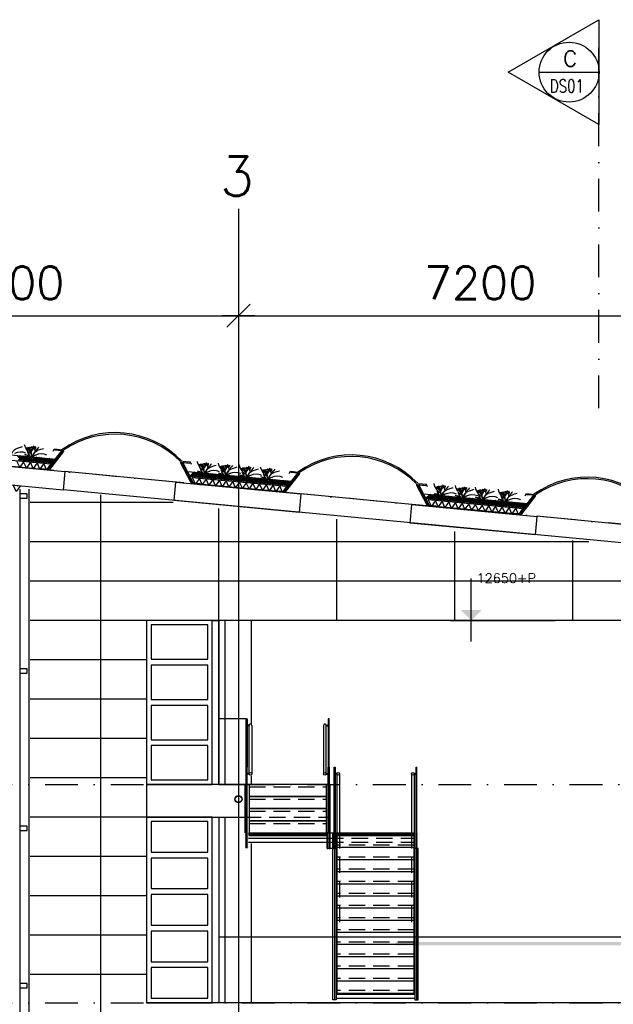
# Model space of a CAD drawing. Extents: x -19795 to 103381, y 127200 to 154480.
# Tile 11 of 76: x -4665 to 4391, y 139461 to 154480. Entities that reach past the tile are written whole.
import ezdxf
from ezdxf.enums import TextEntityAlignment as Align

# ---------------------------------------------------------------- set-up
doc = ezdxf.new("R2010")
doc.units = 0
doc.header["$LTSCALE"] = 1000
doc.header["$MEASUREMENT"] = 0
doc.linetypes.add('DASHDOT', pattern=[1, 0.5, -0.25, 0, -0.25])
doc.linetypes.add('HIDDEN', pattern=[0.375, 0.25, -0.125])
for name, color, linetype in [('B02', 7, 'CONTINUOUS'), ('B03', 7, 'CONTINUOUS'), ('B06', 7, 'CONTINUOUS'), ('B16', 7, 'CONTINUOUS'), ('B20', 7, 'CONTINUOUS')]:
    doc.layers.add(name, color=color, linetype=linetype)
doc.styles.add('TXT', font='txt.shx')

# ---------------------------------------------------------------- blocks, each defined once
blk = doc.blocks.new('B__DIM')
at = {"layer": 'B20', "color": 1, "linetype": 'Continuous'}
for p, q in [((-353.56, -353.56), (353.56, 353.56)), ((0, -500), (0, 500)), ((-500, 0), (500, 0))]:
    blk.add_line(p, q, dxfattribs=at)

msp = doc.modelspace()

# ---------------------------------------------------------------- linework, layer by layer
at = {"layer": 'B02', "color": 5, "linetype": 'Continuous'}
msp.add_line((-1328, 151595), (-1328, 127200), dxfattribs=at)
at = {"layer": 'B02', "color": 5, "linetype": 'DASHDOT'}
for p, q in [((103381, 137447), (-17123, 148828)), ((-16278, 142816), (87058, 142816)), ((-16278, 139486), (6995, 139486))]:
    msp.add_line(p, q, dxfattribs=at)
at = {"layer": 'B03', "color": 7, "linetype": 'Continuous'}
for p, q in [((-5698, 147926), (-4129, 147779)), ((-2098, 147586), (-529, 147439)), ((1501, 147246), (3071, 147099)), ((-2728, 145316), (-2728, 139486)), ((4572, 145316), (-2728, 145316)), ((-1166, 142076), (14, 142076)), ((-1166, 142036), (-1166, 142076)), ((-1166, 142036), (14, 142036)), ((14, 142036), (14, 142076)), ((174, 142076), (1354, 142076)), ((174, 142036), (174, 142076)), ((174, 142036), (1354, 142036)), ((1354, 142036), (1354, 142076)), ((5571, 139486), (-2728, 139486))]:
    msp.add_line(p, q, dxfattribs=at)
at = {"layer": 'B03', "color": 1, "linetype": 'Continuous'}
for p, q in [((-4195, 147700), (-5631, 147834)), ((-4228, 147640), (-4018, 147908)), ((-4204, 147621), (-3995, 147890)), ((-4204, 147611), (-5639, 147744)), ((-2049, 147414), (-2205, 147716)), ((-2023, 147427), (-2178, 147730)), ((-595, 147360), (-2031, 147494)), ((-628, 147300), (-418, 147568)), ((-604, 147281), (-395, 147550)), ((-4658, 147366), (-5908, 147485)), ((-604, 147271), (-2039, 147404)), ((1551, 147074), (1395, 147376)), ((1577, 147087), (1422, 147390)), ((-4662, 147319), (-4662, 132666)), ((-4524, 147319), (-4524, 132666)), ((2972, 146960), (3182, 147228)), ((2996, 146941), (3205, 147210)), ((2996, 146931), (1561, 147064)), ((3005, 147020), (1569, 147154)), ((-1528, 145316), (-1628, 145316)), ((-1628, 143875), (-1628, 145316)), ((-1628, 142816), (-1628, 145316)), ((-1528, 142816), (-1528, 145316)), ((-1128, 143743), (-1128, 145316)), ((-1208, 141846), (-1208, 143076)), ((-1194, 143076), (-1208, 143076)), ((-1194, 141846), (-1194, 143076)), ((1382, 141846), (1382, 143076)), ((1382, 143076), (1396, 143076)), ((1396, 141846), (1396, 143076)), ((-1165, 142981), (-1192, 142981)), ((-1165, 142971), (-1192, 142971)), ((-1128, 142816), (-1128, 142944)), ((12, 142981), (39, 142981)), ((12, 142971), (39, 142971)), ((175, 142981), (148, 142981)), ((175, 142971), (148, 142971)), ((1352, 142981), (1379, 142981)), ((1352, 142971), (1379, 142971)), ((-1128, 142816), (-1628, 142816)), ((-1226, 142076), (-1226, 142816)), ((74, 142076), (74, 142816)), ((-1528, 139486), (-1528, 142316)), ((-1176, 141993), (24, 141993)), ((-1176, 141933), (24, 141933)), ((-1194, 141846), (-1208, 141846)), ((-1128, 139486), (-1128, 141913)), ((1354, 141851), (174, 141851)), ((1382, 141846), (1396, 141846)), ((1354, 141666), (174, 141666)), ((1354, 141481), (174, 141481)), ((1354, 141296), (174, 141296)), ((1354, 141111), (174, 141111)), ((1354, 140926), (174, 140926)), ((1354, 140741), (174, 140741)), ((5722, 140486), (-1628, 140486)), ((1354, 140556), (174, 140556)), ((1354, 140371), (174, 140371)), ((1354, 140186), (174, 140186)), ((1354, 140001), (174, 140001)), ((1354, 139816), (174, 139816))]:
    msp.add_line(p, q, dxfattribs=at)
at = {"layer": 'B03', "color": 5, "linetype": 'Continuous'}
for p, q in [((-4703, 147833), (-4658, 147778)), ((-4603, 147824), (-4685, 147756)), ((-4678, 147830), (-4645, 147789)), ((-4578, 147821), (-4660, 147754)), ((-4653, 147828), (-4630, 147801)), ((-4553, 147819), (-4635, 147751)), ((-4628, 147826), (-4616, 147813)), ((-4529, 147817), (-4610, 147749)), ((-4556, 147794), (-4511, 147740)), ((-4543, 147806), (-4486, 147737)), ((-4529, 147817), (-4472, 147749)), ((-4504, 147814), (-4459, 147760)), ((-4404, 147805), (-4486, 147737)), ((-4479, 147812), (-4445, 147771)), ((-4379, 147803), (-4461, 147735)), ((-4454, 147810), (-4431, 147782)), ((-4354, 147800), (-4436, 147733)), ((-4429, 147807), (-4417, 147794)), ((-4329, 147798), (-4411, 147730)), ((-4329, 147798), (-4272, 147730)), ((-4305, 147796), (-4259, 147741)), ((-4280, 147793), (-4246, 147752)), ((-4255, 147791), (-4232, 147764)), ((-4597, 147761), (-4585, 147747)), ((-4583, 147771), (-4560, 147744)), ((-4569, 147782), (-4536, 147742)), ((-4398, 147742), (-4386, 147728)), ((-4384, 147753), (-4361, 147726)), ((-4370, 147764), (-4336, 147723)), ((-4357, 147775), (-4312, 147721)), ((-4343, 147787), (-4287, 147719)), ((-4205, 147786), (-4287, 147719)), ((-4180, 147784), (-4262, 147716)), ((-4155, 147782), (-4237, 147714)), ((-4230, 147789), (-4218, 147775)), ((-4130, 147779), (-4212, 147712)), ((-4199, 147723), (-4187, 147709)), ((-4185, 147734), (-4162, 147707)), ((-4171, 147745), (-4137, 147705)), ((-4157, 147757), (-4134, 147728)), ((-4144, 147769), (-4132, 147753)), ((-4130, 147779), (-4129, 147778)), ((-2282, 147424), (-3974, 147588)), ((-1999, 147577), (-2081, 147509)), ((-1974, 147574), (-2056, 147507)), ((-2026, 147493), (-2032, 147485)), ((-1949, 147572), (-2031, 147504)), ((-1924, 147570), (-2006, 147502)), ((-1993, 147514), (-1981, 147500)), ((-1979, 147525), (-1956, 147497)), ((-1965, 147535), (-1931, 147495)), ((-1951, 147547), (-1906, 147493)), ((-1938, 147559), (-1881, 147490)), ((-1924, 147570), (-1867, 147502)), ((-1899, 147567), (-1854, 147513)), ((-1800, 147558), (-1881, 147490)), ((-1874, 147565), (-1841, 147524)), ((-1775, 147556), (-1857, 147488)), ((-1850, 147563), (-1827, 147535)), ((-1750, 147553), (-1832, 147486)), ((-1825, 147560), (-1813, 147547)), ((-1725, 147551), (-1807, 147483)), ((-1794, 147495), (-1782, 147481)), ((-1780, 147506), (-1757, 147479)), ((-1765, 147517), (-1732, 147476)), ((-1752, 147528), (-1707, 147474)), ((-1739, 147540), (-1682, 147472)), ((-1725, 147551), (-1668, 147483)), ((-1700, 147549), (-1655, 147494)), ((-1601, 147539), (-1682, 147472)), ((-1675, 147546), (-1642, 147505)), ((-1576, 147537), (-1657, 147469)), ((-1650, 147544), (-1628, 147517)), ((-1551, 147535), (-1632, 147467)), ((-1626, 147542), (-1614, 147529)), ((-1526, 147532), (-1608, 147465)), ((-1566, 147498), (-1533, 147458)), ((-1553, 147510), (-1508, 147455)), ((-1540, 147522), (-1483, 147453)), ((-1526, 147532), (-1469, 147465)), ((-1501, 147530), (-1456, 147476)), ((-1402, 147521), (-1483, 147453)), ((-1476, 147528), (-1443, 147486)), ((-1377, 147518), (-1458, 147451)), ((-1451, 147525), (-1429, 147498)), ((-1352, 147516), (-1433, 147448)), ((-1426, 147523), (-1415, 147510)), ((-1327, 147514), (-1408, 147446)), ((-1354, 147491), (-1309, 147437)), ((-1341, 147503), (-1284, 147434)), ((-1327, 147514), (-1270, 147446)), ((-1302, 147511), (-1257, 147457)), ((-1202, 147502), (-1284, 147434)), ((-1277, 147509), (-1244, 147468)), ((-1177, 147500), (-1259, 147432)), ((-1252, 147507), (-1230, 147480)), ((-1153, 147497), (-1234, 147430)), ((-1227, 147504), (-1215, 147491)), ((-1128, 147495), (-1209, 147427)), ((-1128, 147495), (-1071, 147428)), ((-1103, 147493), (-1058, 147438)), ((-1078, 147491), (-1045, 147449)), ((-1594, 147477), (-1583, 147462)), ((-1580, 147487), (-1558, 147460)), ((-1395, 147458), (-1384, 147444)), ((-1381, 147469), (-1359, 147441)), ((-1367, 147479), (-1334, 147439)), ((-1196, 147439), (-1184, 147425)), ((-1182, 147450), (-1160, 147423)), ((-1168, 147461), (-1135, 147420)), ((-1155, 147473), (-1110, 147418)), ((-1142, 147484), (-1085, 147416)), ((-1003, 147484), (-1085, 147416)), ((-978, 147481), (-1060, 147414)), ((-1053, 147488), (-1030, 147461)), ((-953, 147479), (-1035, 147411)), ((-1028, 147486), (-1016, 147473)), ((-929, 147477), (-1010, 147409)), ((-997, 147421), (-985, 147407)), ((-983, 147431), (-960, 147404)), ((-969, 147442), (-936, 147402)), ((-956, 147454), (-911, 147400)), ((-943, 147466), (-886, 147397)), ((-929, 147477), (-872, 147409)), ((-904, 147474), (-859, 147420)), ((-804, 147465), (-886, 147397)), ((-879, 147472), (-845, 147431)), ((-779, 147463), (-861, 147395)), ((-854, 147470), (-831, 147442)), ((-754, 147460), (-836, 147393)), ((-829, 147467), (-817, 147454)), ((-729, 147458), (-811, 147390)), ((-798, 147402), (-786, 147388)), ((-784, 147413), (-761, 147386)), ((-770, 147424), (-736, 147383)), ((-757, 147435), (-712, 147381)), ((-743, 147447), (-687, 147379)), ((-729, 147458), (-672, 147390)), ((-705, 147456), (-659, 147401)), ((-605, 147446), (-687, 147379)), ((-680, 147453), (-646, 147412)), ((-580, 147444), (-662, 147376)), ((-655, 147451), (-632, 147424)), ((-555, 147442), (-637, 147374)), ((-630, 147449), (-618, 147435)), ((-530, 147439), (-612, 147372)), ((-599, 147383), (-587, 147369)), ((-585, 147394), (-562, 147367)), ((-571, 147405), (-537, 147365)), ((-558, 147417), (-534, 147388)), ((-544, 147429), (-532, 147413)), ((-530, 147439), (-529, 147438)), ((8492, 146125), (-4000, 147309)), ((-3428, 132716), (-3428, 147234)), ((1318, 147084), (-374, 147248)), ((1601, 147237), (1519, 147169)), ((1626, 147234), (1544, 147167)), ((1651, 147232), (1569, 147164)), ((1676, 147230), (1594, 147162)), ((1635, 147195), (1669, 147155)), ((1648, 147207), (1694, 147153)), ((1662, 147219), (1719, 147150)), ((1676, 147230), (1733, 147162)), ((1701, 147227), (1746, 147173)), ((1800, 147218), (1719, 147150)), ((1726, 147225), (1759, 147184)), ((1825, 147216), (1743, 147148)), ((1750, 147223), (1773, 147195)), ((1850, 147213), (1768, 147146)), ((1775, 147220), (1787, 147207)), ((1875, 147211), (1793, 147143)), ((1861, 147200), (1918, 147132)), ((1875, 147211), (1932, 147143)), ((1900, 147209), (1945, 147154)), ((1999, 147199), (1918, 147132)), ((1925, 147206), (1958, 147165)), ((2024, 147197), (1943, 147129)), ((1950, 147204), (1972, 147177)), ((2049, 147195), (1967, 147127)), ((1974, 147202), (1986, 147189)), ((2074, 147192), (1992, 147125)), ((2074, 147192), (2131, 147125)), ((2099, 147190), (2144, 147136)), ((-2323, 147116), (-4504, 147116)), ((1574, 147153), (1568, 147145)), ((1607, 147174), (1619, 147160)), ((1621, 147185), (1644, 147157)), ((1806, 147155), (1818, 147141)), ((1820, 147166), (1843, 147139)), ((1834, 147177), (1868, 147136)), ((1848, 147188), (1893, 147134)), ((2005, 147137), (2017, 147122)), ((2020, 147147), (2042, 147120)), ((2034, 147158), (2067, 147118)), ((2047, 147170), (2092, 147115)), ((2060, 147182), (2117, 147113)), ((2198, 147181), (2117, 147113)), ((2124, 147188), (2157, 147146)), ((2223, 147178), (2142, 147111)), ((2149, 147185), (2171, 147158)), ((2248, 147176), (2167, 147108)), ((2174, 147183), (2185, 147170)), ((2273, 147174), (2191, 147106)), ((2205, 147118), (2216, 147104)), ((2219, 147129), (2241, 147101)), ((2233, 147139), (2266, 147099)), ((2246, 147151), (2291, 147097)), ((2259, 147163), (2316, 147094)), ((2273, 147174), (2330, 147106)), ((2298, 147171), (2343, 147117)), ((2398, 147162), (2316, 147094)), ((2323, 147169), (2356, 147128)), ((2422, 147160), (2341, 147092)), ((2348, 147167), (2370, 147140)), ((2447, 147158), (2366, 147090)), ((2373, 147164), (2385, 147151)), ((2472, 147155), (2391, 147087)), ((2404, 147099), (2415, 147085)), ((2418, 147110), (2440, 147083)), ((2432, 147121), (2465, 147080)), ((2445, 147133), (2490, 147078)), ((2458, 147144), (2515, 147076)), ((2472, 147155), (2529, 147088)), ((2497, 147153), (2542, 147098)), ((2597, 147144), (2515, 147076)), ((2522, 147151), (2555, 147109)), ((2622, 147141), (2540, 147074)), ((2547, 147148), (2569, 147121)), ((2646, 147139), (2565, 147071)), ((2572, 147146), (2584, 147133)), ((2671, 147137), (2590, 147069)), ((2603, 147081), (2615, 147067)), ((2617, 147091), (2640, 147064)), ((2631, 147102), (2664, 147062)), ((2644, 147114), (2689, 147060)), ((2657, 147126), (2714, 147057)), ((2671, 147137), (2728, 147069)), ((2696, 147134), (2741, 147080)), ((2796, 147125), (2714, 147057)), ((2721, 147132), (2754, 147091)), ((2821, 147123), (2739, 147055)), ((2746, 147130), (2769, 147102)), ((2846, 147120), (2764, 147053)), ((2771, 147127), (2783, 147114)), ((2871, 147118), (2789, 147050)), ((2802, 147062), (2814, 147048)), ((2816, 147073), (2839, 147046)), ((2830, 147084), (2864, 147043)), ((2843, 147095), (2888, 147041)), ((2856, 147107), (2913, 147039)), ((2871, 147118), (2927, 147050)), ((2895, 147116), (2941, 147061)), ((2995, 147106), (2913, 147039)), ((2920, 147113), (2954, 147072)), ((3020, 147104), (2938, 147036)), ((2945, 147111), (2968, 147084)), ((3045, 147102), (2963, 147034)), ((2970, 147109), (2982, 147095)), ((3070, 147099), (2988, 147032)), ((3001, 147043), (3013, 147029)), ((3015, 147054), (3038, 147027)), ((3029, 147065), (3063, 147025)), ((3042, 147077), (3066, 147048)), ((3056, 147089), (3068, 147073)), ((3070, 147099), (3071, 147098)), ((-1628, 145316), (-1628, 147025)), ((4918, 146744), (3226, 146908)), ((172, 145316), (172, 146862)), ((1972, 145316), (1972, 146672)), ((4019, 146516), (-4504, 146516)), ((3772, 145316), (3772, 146537)), ((9684, 145916), (-4504, 145916)), ((9684, 145316), (-4504, 145316)), ((-2728, 144716), (-4504, 144716)), ((-2728, 144116), (-4504, 144116)), ((-1165, 143721), (-1192, 143721)), ((-1165, 143711), (-1192, 143711)), ((-1165, 142976), (-1165, 143716)), ((-1125, 143716), (-1125, 142976)), ((-28, 143716), (-28, 142976)), ((12, 143721), (39, 143721)), ((12, 142976), (12, 143716)), ((12, 143711), (39, 143711)), ((-2728, 143516), (-4504, 143516)), ((-1202, 141846), (-1202, 143076)), ((1388, 141846), (1388, 143076)), ((-2728, 142916), (-4504, 142916)), ((175, 142976), (175, 142090)), ((215, 142976), (215, 142090)), ((1312, 142976), (1312, 142090)), ((1352, 142976), (1352, 142090)), ((-2728, 142316), (-4504, 142316)), ((-1166, 142056), (14, 142056)), ((174, 142056), (1354, 142056)), ((138, 141836), (138, 139531)), ((1388, 141836), (1388, 139531)), ((-2728, 141716), (-4504, 141716)), ((-2728, 141116), (-4504, 141116)), ((-2728, 140516), (-4504, 140516)), ((-2728, 139916), (-4504, 139916)), ((1364, 139611), (164, 139611)), ((1364, 139551), (164, 139551))]:
    msp.add_line(p, q, dxfattribs=at)
at = {"layer": 'B03', "color": 1, "linetype": 'HIDDEN'}
for p, q in [((-1166, 142776), (14, 142776)), ((-1166, 142591), (14, 142591)), ((-1166, 142406), (14, 142406)), ((-1166, 142221), (14, 142221)), ((24, 141993), (1364, 141993)), ((24, 141933), (1364, 141933)), ((1354, 141891), (174, 141891)), ((1354, 141706), (174, 141706)), ((1354, 141521), (174, 141521)), ((1354, 141336), (174, 141336)), ((1354, 141151), (174, 141151)), ((1354, 140966), (174, 140966)), ((1354, 140781), (174, 140781)), ((1354, 140596), (174, 140596)), ((1354, 140411), (174, 140411)), ((1354, 140226), (174, 140226)), ((1354, 140041), (174, 140041)), ((1354, 139856), (174, 139856)), ((1354, 139671), (174, 139671))]:
    msp.add_line(p, q, dxfattribs=at)
at = {"layer": 'B03', "color": 7, "linetype": 'HIDDEN'}
msp.add_line((-1233, 142316), (74, 142316), dxfattribs=at)
at = {"layer": 'B03', "color": 5, "linetype": 'HIDDEN'}
for p, q in [((175, 142090), (175, 140612)), ((215, 142090), (215, 140612)), ((1312, 142090), (1312, 140612)), ((1352, 142090), (1352, 140612))]:
    msp.add_line(p, q, dxfattribs=at)
at = {"layer": 'B03', "color": 2, "linetype": 'Continuous'}
for points in [[(-4340, 147635), (-4241, 147625), (-4022, 147905), (-4127, 147915)], [(-4303, 147631), (-4204, 147621), (-3995, 147890), (-3993, 147902), (-4090, 147912)], [(-1950, 147405), (-2049, 147414), (-2205, 147716), (-2204, 147729), (-2107, 147720)], [(-1913, 147401), (-2012, 147410), (-2175, 147726), (-2070, 147717)], [(-740, 147295), (-641, 147285), (-422, 147565), (-527, 147575)], [(-703, 147291), (-604, 147281), (-395, 147550), (-393, 147562), (-490, 147572)], [(1650, 147065), (1551, 147074), (1395, 147376), (1396, 147389), (1493, 147380)], [(1687, 147061), (1588, 147070), (1425, 147386), (1530, 147377)], [(2860, 146955), (2959, 146945), (3178, 147225), (3073, 147235)], [(2897, 146951), (2996, 146941), (3205, 147210), (3207, 147222), (3110, 147232)]]:
    msp.add_lwpolyline(points, dxfattribs=at)
at = {"layer": 'B03', "color": 1, "linetype": 'Continuous'}
for points in [[(-4156, 147898), (-4135, 147932), (-4017, 147920)], [(-2045, 147694), (-2058, 147732), (-2177, 147742)], [(-556, 147558), (-535, 147592), (-417, 147580)], [(1555, 147354), (1541, 147392), (1423, 147402)], [(3044, 147218), (3065, 147252), (3183, 147240)], [(174, 142036), (174, 139631), (1354, 139631), (1354, 142036)]]:
    msp.add_lwpolyline(points, dxfattribs=at)
at = {"layer": 'B03', "color": 5, "linetype": 'Continuous'}
for points in [[(-4078, 147783), (-4091, 147815), (-4057, 147810)], [(-4057, 147810), (-4070, 147842), (-4036, 147837)], [(-4036, 147837), (-4049, 147869), (-4015, 147864)], [(-4015, 147864), (-4028, 147896), (-3997, 147891)], [(-4604, 147738), (-4663, 147653), (-4706, 147748)], [(-4502, 147729), (-4561, 147644), (-4604, 147738)], [(-4400, 147719), (-4459, 147634), (-4502, 147729)], [(-4298, 147710), (-4357, 147625), (-4400, 147719)], [(-4195, 147700), (-4255, 147615), (-4298, 147710)], [(-4204, 147621), (-4217, 147653), (-4183, 147648)], [(-4183, 147648), (-4196, 147680), (-4162, 147675)], [(-4162, 147675), (-4175, 147707), (-4141, 147702)], [(-4141, 147702), (-4154, 147734), (-4120, 147729)], [(-4120, 147729), (-4133, 147761), (-4099, 147756)], [(-4099, 147756), (-4112, 147788), (-4078, 147783)], [(-2163, 147701), (-2198, 147703), (-2181, 147729)], [(-2148, 147671), (-2182, 147672), (-2163, 147701)], [(-2132, 147640), (-2166, 147642), (-2148, 147671)], [(-2116, 147610), (-2151, 147611), (-2132, 147640)], [(-2101, 147580), (-2135, 147581), (-2116, 147610)], [(-2085, 147549), (-2120, 147551), (-2101, 147580)], [(-2069, 147519), (-2104, 147520), (-2085, 147549)], [(-2054, 147488), (-2088, 147490), (-2069, 147519)], [(-1923, 147484), (-1983, 147399), (-2026, 147493)], [(-457, 147470), (-470, 147502), (-436, 147497)], [(-436, 147497), (-449, 147529), (-415, 147524)], [(-415, 147524), (-428, 147556), (-397, 147551)], [(-4658, 147366), (-4718, 147282), (-4760, 147376)], [(-2038, 147458), (-2073, 147459), (-2054, 147488)], [(-2023, 147427), (-2057, 147429), (-2038, 147458)], [(-1821, 147474), (-1881, 147390), (-1923, 147484)], [(-1719, 147465), (-1779, 147380), (-1821, 147474)], [(-1617, 147455), (-1676, 147371), (-1719, 147465)], [(-1515, 147446), (-1574, 147361), (-1617, 147455)], [(-1413, 147436), (-1472, 147352), (-1515, 147446)], [(-1311, 147427), (-1370, 147342), (-1413, 147436)], [(-1208, 147417), (-1268, 147332), (-1311, 147427)], [(-1106, 147408), (-1166, 147323), (-1208, 147417)], [(-1004, 147398), (-1063, 147313), (-1106, 147408)], [(-902, 147389), (-961, 147304), (-1004, 147398)], [(-800, 147379), (-859, 147294), (-902, 147389)], [(-698, 147370), (-757, 147285), (-800, 147379)], [(-595, 147360), (-655, 147275), (-698, 147370)], [(-583, 147308), (-596, 147340), (-562, 147335)], [(-562, 147335), (-575, 147367), (-541, 147362)], [(-541, 147362), (-554, 147394), (-520, 147389)], [(-520, 147389), (-533, 147421), (-499, 147416)], [(-499, 147416), (-512, 147448), (-478, 147443)], [(-478, 147443), (-491, 147475), (-457, 147470)], [(1437, 147361), (1402, 147363), (1419, 147389)], [(1452, 147331), (1418, 147332), (1437, 147361)], [(-604, 147281), (-617, 147313), (-583, 147308)], [(1468, 147300), (1434, 147302), (1452, 147331)], [(1484, 147270), (1449, 147271), (1468, 147300)], [(1499, 147240), (1465, 147241), (1484, 147270)], [(1515, 147209), (1480, 147211), (1499, 147240)], [(1531, 147179), (1496, 147180), (1515, 147209)], [(3185, 147184), (3172, 147216), (3203, 147211)], [(1546, 147148), (1512, 147150), (1531, 147179)], [(1562, 147118), (1527, 147119), (1546, 147148)], [(1577, 147087), (1543, 147089), (1562, 147118)], [(1676, 147144), (1617, 147059), (1574, 147153)], [(1779, 147134), (1719, 147050), (1676, 147144)], [(1881, 147125), (1821, 147040), (1779, 147134)], [(1983, 147115), (1924, 147031), (1881, 147125)], [(2085, 147106), (2026, 147021), (1983, 147115)], [(2187, 147096), (2128, 147012), (2085, 147106)], [(2289, 147087), (2230, 147002), (2187, 147096)], [(2392, 147077), (2332, 146992), (2289, 147087)], [(2494, 147068), (2434, 146983), (2392, 147077)], [(2596, 147058), (2536, 146973), (2494, 147068)], [(2698, 147049), (2639, 146964), (2596, 147058)], [(2800, 147039), (2741, 146954), (2698, 147049)], [(2902, 147030), (2843, 146945), (2800, 147039)], [(3059, 147022), (3046, 147054), (3080, 147049)], [(3080, 147049), (3067, 147081), (3101, 147076)], [(3101, 147076), (3088, 147108), (3122, 147103)], [(3122, 147103), (3109, 147135), (3143, 147130)], [(3143, 147130), (3130, 147162), (3164, 147157)], [(3164, 147157), (3151, 147189), (3185, 147184)], [(3005, 147020), (2945, 146935), (2902, 147030)], [(2996, 146941), (2983, 146973), (3017, 146968)], [(3017, 146968), (3004, 147000), (3038, 146995)], [(3038, 146995), (3025, 147027), (3059, 147022)]]:
    msp.add_lwpolyline(points, dxfattribs=at)
at = {"layer": 'B03', "color": 2, "linetype": 'Continuous'}
for points in [[(-4000, 147305), (-5908, 147485), (-5881, 147768), (-3974, 147588)], [(-400, 146965), (-2308, 147145), (-2281, 147428), (-374, 147248)], [(3199, 146621), (1292, 146801), (1318, 147084), (3226, 146904)]]:
    msp.add_lwpolyline(points, close=True, dxfattribs=at)
at = {"layer": 'B03', "color": 7, "linetype": 'Continuous'}
for points in [[(-4662, 147182), (-4548, 147182), (-4548, 147249), (-4662, 147249)], [(-4662, 144512), (-4548, 144512), (-4548, 144579), (-4662, 144579)], [(-4662, 142112), (-4548, 142112), (-4548, 142179), (-4662, 142179)], [(-4662, 139712), (-4548, 139712), (-4548, 139779), (-4662, 139779)]]:
    msp.add_lwpolyline(points, close=True, dxfattribs=at)
at = {"layer": 'B03', "color": 1, "linetype": 'Continuous'}
for points in [[(-2728, 142816), (-1728, 142816), (-1728, 145316), (-2728, 145316)], [(-2660, 144725), (-1794, 144725), (-1794, 145249), (-2660, 145249)], [(-1728, 145316), (-1628, 145316), (-1628, 142816), (-1728, 142816)], [(-2660, 144111), (-1794, 144111), (-1794, 144635), (-2660, 144635)], [(-2660, 143497), (-1794, 143497), (-1794, 144021), (-2660, 144021)], [(-1210, 143816), (-1628, 143816), (-1628, 142816), (-1210, 142816)], [(-2660, 142883), (-1794, 142883), (-1794, 143407), (-2660, 143407)], [(42, 143076), (56, 143076), (56, 142076), (42, 142076)], [(132, 143076), (146, 143076), (146, 142076), (132, 142076)], [(-1166, 142631), (14, 142631), (14, 142816), (-1166, 142816)], [(-1166, 142446), (14, 142446), (14, 142631), (-1166, 142631)], [(-1166, 142261), (14, 142261), (14, 142446), (-1166, 142446)], [(-2728, 139486), (-1728, 139486), (-1728, 142316), (-2728, 142316)], [(-2660, 141782), (-1794, 141782), (-1794, 142249), (-2660, 142249)], [(-1728, 142316), (-1628, 142316), (-1628, 139486), (-1728, 139486)], [(-1166, 142076), (14, 142076), (14, 142261), (-1166, 142261)], [(24, 142076), (164, 142076), (164, 141836), (24, 141836)], [(-2660, 141225), (-1794, 141225), (-1794, 141692), (-2660, 141692)], [(-2660, 140667), (-1794, 140667), (-1794, 141135), (-2660, 141135)], [(-2660, 140110), (-1794, 140110), (-1794, 140577), (-2660, 140577)], [(-2660, 139553), (-1794, 139553), (-1794, 140020), (-2660, 140020)]]:
    msp.add_lwpolyline(points, close=True, dxfattribs=at)
at = {"layer": 'B03', "color": 5, "linetype": 'Continuous'}
for points in [[(-1194, 143076), (-1210, 143076), (-1210, 143816), (-1194, 143816)], [(42, 143076), (56, 143076), (56, 143816), (42, 143816)], [(114, 141836), (164, 141836), (164, 139531), (114, 139531)], [(1414, 141836), (1364, 141836), (1364, 139531), (1414, 139531)]]:
    msp.add_lwpolyline(points, close=True, dxfattribs=at)
at = {"layer": 'B03', "color": 7, "linetype": 'Continuous'}
msp.add_lwpolyline([(63, 142316), (74, 142316), (74, 142816), (-2728, 142816), (-2728, 142316), (-1233, 142316)], dxfattribs=at)
at = {"layer": 'B03', "color": 1, "linetype": 'HIDDEN'}
for points in [[(38, 142076), (24, 142076), (24, 141836), (38, 141836)], [(74, 142076), (58, 142076), (58, 141836), (74, 141836)], [(114, 142076), (128, 142076), (128, 141836), (114, 141836)], [(148, 142076), (164, 142076), (164, 141836), (148, 141836)]]:
    msp.add_lwpolyline(points, close=True, dxfattribs=at)
at = {"layer": 'B03', "color": 1, "linetype": 'Continuous'}
for centre in [(-1145, 142976), (-8, 142976), (195, 142976), (1332, 142976)]:
    msp.add_circle(centre, 20, dxfattribs=at)
at = {"layer": 'B03', "color": 2, "linetype": 'Continuous'}
for radius in [54, 49]:
    msp.add_circle((-1327, 142591), radius, dxfattribs=at)
at = {"layer": 'B03', "color": 44, "linetype": 'Continuous'}
for centre in [(-4104, 147693), (-504, 147353), (3096, 147013)]:
    msp.add_arc(centre, 0, 270, 0, dxfattribs=at)
at = {"layer": 'B03', "color": 5, "linetype": 'Continuous'}
for centre, start, end in [((-1145, 143716), 359.997, 180), ((-8, 143716), 360, 180.003)]:
    msp.add_arc(centre, 20, start, end, dxfattribs=at)
at = {"layer": 'B03', "color": 1, "linetype": 'Continuous'}
for centre, major_axis, ratio, start_param, end_param in [((-3206, 146719), (0, -1462), 0.976978, 2.3469, 3.747938), ((-3207, 146706), (0, -1452), 0.976389, 2.36265, 3.732193), ((394, 146379), (0, -1462), 0.976994, 2.3469, 3.747938), ((393, 146366), (0, -1452), 0.976405, 2.36265, 3.732193), ((3994, 146039), (0, -1462), 0.976968, 2.3469, 3.747938), ((3993, 146026), (0, -1452), 0.976378, 2.36265, 3.732193)]:
    msp.add_ellipse(centre, major_axis=major_axis, ratio=ratio, start_param=start_param, end_param=end_param, dxfattribs=at)
at = {"layer": 'B03', "color": 5, "linetype": 'Continuous'}
for centre, major_axis, ratio, start_param, end_param in [((-4438, 148070), (0, 222), 0.744818, 1.89324, 2.833024), ((-4912, 147699), (507, 0), 0.660641, 0.68343, 0.834515), ((-4587, 147929), (25, 0), 0.660641, 6.250795, 7.087454), ((-4491, 147952), (66.2, 0), 0.660641, 3.115421, 3.534564), ((-4203, 148006), (350, 0), 0.660641, 3.359516, 3.751905), ((6395, 147917), (10933, 0), 0.660641, 3.135652, 3.138449), ((-4449, 147960), (82.2, 0), 0.660641, 3.127227, 3.861374), ((-4475, 147962), (43.9, 0), 0.660641, 3.11489, 3.740647), ((-3640, 147941), (872, 0), 0.660641, 3.10941, 3.218759), ((-4631, 147977), (137, 0), 0.660641, 5.766599, 6.106268), ((-3744, 147733), (780, 0), 0.660641, 2.672959, 2.83724), ((-4579, 147933), (106, 0), 0.660641, 0.168666, 0.523639), ((-4507, 147968), (32.1, 0), 0.660641, 5.702662, 6.319964), ((-3679, 147411), (1126, 0), 0.660641, 2.302834, 2.361653), ((-5397, 147973), (931, 0), 0.660641, 6.203932, 6.276051), ((-4593, 148040), (182, 0), 0.660641, 5.494245, 5.671447), ((-4282, 147861), (210, 0), 0.660641, 2.289302, 2.622785), ((-4331, 147983), (133, 0), 0.660641, 3.3755, 3.801171), ((-4422, 147963), (27.8, 0), 0.660641, 3.052601, 4.146823), ((-3805, 147957), (632, 0), 0.660641, 3.120153, 3.307181), ((-4523, 147966), (107, 0), 0.660641, 5.689062, 6.294216), ((-4470, 147965), (43.8, 0), 0.660641, 5.674398, 6.301457), ((-2764, 147339), (1864, 0), 0.660641, 2.611038, 2.678375), ((-4655, 147790), (145, 0), 0.660641, 0.95331, 2.235111), ((4477, 149981), (9565, 0), 0.660641, 3.478125, 3.489628), ((-4318, 147901), (229, 0), 0.660641, 3.374473, 3.651764), ((-4325, 147715), (211, 0), 0.660641, 1.96762, 2.325094), ((-4334, 147731), (182, 0), 0.660641, 2.065597, 2.35593), ((-4333, 147761), (145, 0), 0.660641, 0.95331, 2.235111), ((-1804, 147815), (0, 222), 0.744818, 1.89324, 2.833024), ((-2278, 147445), (507, 0), 0.660641, 0.68343, 0.834515), ((-1953, 147675), (25, 0), 0.660641, 6.250795, 7.087454), ((-1857, 147698), (66.2, 0), 0.660641, 3.115421, 3.534564), ((7111, 149726), (9565, 0), 0.660641, 3.478125, 3.489628), ((-1570, 147752), (350, 0), 0.660641, 3.359516, 3.751905), ((9029, 147663), (10933, 0), 0.660641, 3.135652, 3.138449), ((-1815, 147706), (82.2, 0), 0.660641, 3.127227, 3.861374), ((-1841, 147708), (43.9, 0), 0.660641, 3.11489, 3.740647), ((-1006, 147687), (872, 0), 0.660641, 3.10941, 3.218759), ((-1997, 147723), (137, 0), 0.660641, 5.766599, 6.106268), ((-1110, 147479), (780, 0), 0.660641, 2.672959, 2.83724), ((-1945, 147679), (106, 0), 0.660641, 0.168666, 0.523639), ((-1873, 147714), (32.1, 0), 0.660641, 5.702662, 6.319964), ((-1045, 147156), (1126, 0), 0.660641, 2.302834, 2.361653), ((-2763, 147718), (931, 0), 0.660641, 6.203932, 6.276051), ((-1959, 147785), (182, 0), 0.660641, 5.494245, 5.671447), ((-1648, 147606), (210, 0), 0.660641, 2.289302, 2.622785), ((-1697, 147729), (133, 0), 0.660641, 3.3755, 3.801171), ((-1788, 147708), (27.8, 0), 0.660641, 3.052601, 4.146823), ((-1171, 147703), (632, 0), 0.660641, 3.120153, 3.307181), ((-1889, 147712), (107, 0), 0.660641, 5.689062, 6.294216), ((-1836, 147710), (43.8, 0), 0.660641, 5.674398, 6.301457), ((-130, 147084), (1864, 0), 0.660641, 2.611038, 2.678375), ((-1482, 147787), (0, 222), 0.744818, 1.89324, 2.833024), ((-1956, 147416), (507, 0), 0.660641, 0.68343, 0.834515), ((-1631, 147646), (25, 0), 0.660641, 6.250795, 7.087454), ((-1535, 147669), (66.2, 0), 0.660641, 3.115421, 3.534564), ((-1248, 147723), (350, 0), 0.660641, 3.359516, 3.751905), ((9351, 147634), (10933, 0), 0.660641, 3.135652, 3.138449), ((-1493, 147677), (82.2, 0), 0.660641, 3.127227, 3.861374), ((-1519, 147679), (43.9, 0), 0.660641, 3.11489, 3.740647), ((-684, 147659), (872, 0), 0.660641, 3.10941, 3.218759), ((-1675, 147694), (137, 0), 0.660641, 5.766599, 6.106268), ((-788, 147450), (780, 0), 0.660641, 2.672959, 2.83724), ((-1623, 147650), (106, 0), 0.660641, 0.168666, 0.523639), ((-1551, 147686), (32.1, 0), 0.660641, 5.702662, 6.319964), ((-723, 147128), (1126, 0), 0.660641, 2.302834, 2.361653), ((-2441, 147690), (931, 0), 0.660641, 6.203932, 6.276051), ((-1637, 147757), (182, 0), 0.660641, 5.494245, 5.671447), ((-1326, 147578), (210, 0), 0.660641, 2.289302, 2.622785), ((-1375, 147700), (133, 0), 0.660641, 3.3755, 3.801171), ((-1466, 147680), (27.8, 0), 0.660641, 3.052601, 4.146823), ((-849, 147674), (632, 0), 0.660641, 3.120153, 3.307181), ((-1567, 147683), (107, 0), 0.660641, 5.689062, 6.294216), ((-1514, 147682), (43.8, 0), 0.660641, 5.674398, 6.301457), ((192, 147056), (1864, 0), 0.660641, 2.611038, 2.678375), ((-1160, 147758), (0, 222), 0.744818, 1.89324, 2.833024), ((-1213, 147641), (66.2, 0), 0.660641, 3.115421, 3.534564), ((-926, 147695), (350, 0), 0.660641, 3.359516, 3.751905), ((9673, 147606), (10933, 0), 0.660641, 3.135652, 3.138449), ((-1171, 147649), (82.2, 0), 0.660641, 3.127227, 3.861374), ((-1197, 147651), (43.9, 0), 0.660641, 3.11489, 3.740647), ((-362, 147630), (872, 0), 0.660641, 3.10941, 3.218759), ((-1353, 147666), (137, 0), 0.660641, 5.766599, 6.106268), ((-466, 147422), (780, 0), 0.660641, 2.672959, 2.83724), ((-1301, 147622), (106, 0), 0.660641, 0.168666, 0.523639), ((-1229, 147657), (32.1, 0), 0.660641, 5.702662, 6.319964), ((-401, 147099), (1126, 0), 0.660641, 2.302834, 2.361653), ((-2119, 147661), (931, 0), 0.660641, 6.203932, 6.276051), ((-1315, 147728), (182, 0), 0.660641, 5.494245, 5.671447), ((-1004, 147549), (210, 0), 0.660641, 2.289302, 2.622785), ((-1053, 147672), (133, 0), 0.660641, 3.3755, 3.801171), ((-1144, 147651), (27.8, 0), 0.660641, 3.052601, 4.146823), ((-527, 147646), (632, 0), 0.660641, 3.120153, 3.307181), ((-1245, 147655), (107, 0), 0.660641, 5.689062, 6.294216), ((-1192, 147653), (43.8, 0), 0.660641, 5.674398, 6.301457), ((514, 147027), (1864, 0), 0.660641, 2.611038, 2.678375), ((-838, 147730), (0, 222), 0.744818, 1.89324, 2.833024), ((-1684, 147647), (229, 0), 0.660641, 3.374473, 3.651764), ((-1691, 147460), (211, 0), 0.660641, 1.96762, 2.325094), ((-1700, 147477), (182, 0), 0.660641, 2.065597, 2.35593), ((-1699, 147507), (145, 0), 0.660641, 0.95331, 2.235111), ((7433, 149698), (9565, 0), 0.660641, 3.478125, 3.489628), ((-1362, 147618), (229, 0), 0.660641, 3.374473, 3.651764), ((-1369, 147432), (211, 0), 0.660641, 1.96762, 2.325094), ((-1378, 147448), (182, 0), 0.660641, 2.065597, 2.35593), ((-1377, 147478), (145, 0), 0.660641, 0.95331, 2.235111), ((-1634, 147388), (507, 0), 0.660641, 0.68343, 0.834515), ((-1309, 147618), (25, 0), 0.660641, 6.250795, 7.087454), ((7755, 149669), (9565, 0), 0.660641, 3.478125, 3.489628), ((-1040, 147589), (229, 0), 0.660641, 3.374473, 3.651764), ((-1047, 147403), (211, 0), 0.660641, 1.96762, 2.325094), ((-1056, 147420), (182, 0), 0.660641, 2.065597, 2.35593), ((-1055, 147450), (145, 0), 0.660641, 0.95331, 2.235111), ((-1312, 147359), (507, 0), 0.660641, 0.68343, 0.834515), ((-987, 147589), (25, 0), 0.660641, 6.250795, 7.087454), ((-891, 147612), (66.2, 0), 0.660641, 3.115421, 3.534564), ((8077, 149641), (9565, 0), 0.660641, 3.478125, 3.489628), ((-604, 147666), (350, 0), 0.660641, 3.359516, 3.751905), ((-718, 147561), (229, 0), 0.660641, 3.374473, 3.651764), ((9995, 147577), (10933, 0), 0.660641, 3.135652, 3.138449), ((-849, 147620), (82.2, 0), 0.660641, 3.127227, 3.861374), ((-875, 147622), (43.9, 0), 0.660641, 3.11489, 3.740647), ((-40, 147602), (872, 0), 0.660641, 3.10941, 3.218759), ((-1031, 147637), (137, 0), 0.660641, 5.766599, 6.106268), ((-144, 147393), (780, 0), 0.660641, 2.672959, 2.83724), ((-979, 147593), (106, 0), 0.660641, 0.168666, 0.523639), ((-907, 147628), (32.1, 0), 0.660641, 5.702662, 6.319964), ((-79, 147071), (1126, 0), 0.660641, 2.302834, 2.361653), ((-1797, 147633), (931, 0), 0.660641, 6.203932, 6.276051), ((-725, 147375), (211, 0), 0.660641, 1.96762, 2.325094), ((-993, 147700), (182, 0), 0.660641, 5.494245, 5.671447), ((-682, 147521), (210, 0), 0.660641, 2.289302, 2.622785), ((-734, 147391), (182, 0), 0.660641, 2.065597, 2.35593), ((-731, 147643), (133, 0), 0.660641, 3.3755, 3.801171), ((-822, 147623), (27.8, 0), 0.660641, 3.052601, 4.146823), ((-205, 147617), (632, 0), 0.660641, 3.120153, 3.307181), ((-923, 147626), (107, 0), 0.660641, 5.689062, 6.294216), ((-870, 147625), (43.8, 0), 0.660641, 5.674398, 6.301457), ((836, 146999), (1864, 0), 0.660641, 2.611038, 2.678375), ((-733, 147421), (145, 0), 0.660641, 0.95331, 2.235111), ((1810, 147474), (0, 222), 0.744818, 1.89324, 2.833024), ((1335, 147103), (507, 0), 0.660641, 0.68343, 0.834515), ((1660, 147334), (25, 0), 0.660641, 6.250795, 7.087454), ((1757, 147356), (66.2, 0), 0.660641, 3.115421, 3.534564), ((2044, 147411), (350, 0), 0.660641, 3.359516, 3.751905), ((12642, 147322), (10933, 0), 0.660641, 3.135652, 3.138449), ((1799, 147364), (82.2, 0), 0.660641, 3.127227, 3.861374), ((1772, 147367), (43.9, 0), 0.660641, 3.11489, 3.740647), ((2607, 147346), (872, 0), 0.660641, 3.10941, 3.218759), ((1617, 147382), (137, 0), 0.660641, 5.766599, 6.106268), ((2503, 147138), (780, 0), 0.660641, 2.672959, 2.83724), ((1668, 147337), (106, 0), 0.660641, 0.168666, 0.523639), ((1740, 147373), (32.1, 0), 0.660641, 5.702662, 6.319964), ((2568, 146815), (1126, 0), 0.660641, 2.302834, 2.361653), ((850, 147377), (931, 0), 0.660641, 6.203932, 6.276051), ((1654, 147444), (182, 0), 0.660641, 5.494245, 5.671447), ((1966, 147265), (210, 0), 0.660641, 2.289302, 2.622785), ((1917, 147388), (133, 0), 0.660641, 3.3755, 3.801171), ((1825, 147367), (27.8, 0), 0.660641, 3.052601, 4.146823), ((2442, 147362), (632, 0), 0.660641, 3.120153, 3.307181), ((1724, 147370), (107, 0), 0.660641, 5.689062, 6.294216), ((1777, 147369), (43.8, 0), 0.660641, 5.674398, 6.301457), ((3483, 146743), (1864, 0), 0.660641, 2.611038, 2.678375), ((2133, 147445), (0, 222), 0.744818, 1.89324, 2.833024), ((2827, 147109), (780, 0), 0.660641, 2.672959, 2.83724), ((1992, 147309), (106, 0), 0.660641, 0.168666, 0.523639), ((2064, 147344), (32.1, 0), 0.660641, 5.702662, 6.319964), ((2892, 146786), (1126, 0), 0.660641, 2.302834, 2.361653), ((1174, 147349), (931, 0), 0.660641, 6.203932, 6.276051), ((1978, 147416), (182, 0), 0.660641, 5.494245, 5.671447), ((2289, 147237), (210, 0), 0.660641, 2.289302, 2.622785), ((2149, 147339), (27.8, 0), 0.660641, 3.052601, 4.146823), ((2766, 147333), (632, 0), 0.660641, 3.120153, 3.307181), ((2048, 147342), (107, 0), 0.660641, 5.689062, 6.294216), ((2101, 147340), (43.8, 0), 0.660641, 5.674398, 6.301457), ((2440, 147418), (0, 222), 0.744818, 1.89324, 2.833024), ((10725, 149385), (9565, 0), 0.660641, 3.478125, 3.489628), ((1929, 147305), (229, 0), 0.660641, 3.374473, 3.651764), ((1922, 147119), (211, 0), 0.660641, 1.96762, 2.325094), ((1913, 147136), (182, 0), 0.660641, 2.065597, 2.35593), ((1914, 147165), (145, 0), 0.660641, 0.95331, 2.235111), ((1659, 147075), (507, 0), 0.660641, 0.68343, 0.834515), ((1984, 147305), (25, 0), 0.660641, 6.250795, 7.087454), ((2080, 147328), (66.2, 0), 0.660641, 3.115421, 3.534564), ((11048, 149356), (9565, 0), 0.660641, 3.478125, 3.489628), ((2367, 147382), (350, 0), 0.660641, 3.359516, 3.751905), ((2253, 147277), (229, 0), 0.660641, 3.374473, 3.651764), ((12966, 147293), (10933, 0), 0.660641, 3.135652, 3.138449), ((2122, 147336), (82.2, 0), 0.660641, 3.127227, 3.861374), ((2096, 147338), (43.9, 0), 0.660641, 3.11489, 3.740647), ((2931, 147317), (872, 0), 0.660641, 3.10941, 3.218759), ((1940, 147353), (137, 0), 0.660641, 5.766599, 6.106268), ((2246, 147091), (211, 0), 0.660641, 1.96762, 2.325094), ((2237, 147107), (182, 0), 0.660641, 2.065597, 2.35593), ((2240, 147359), (133, 0), 0.660641, 3.3755, 3.801171), ((3807, 146715), (1864, 0), 0.660641, 2.611038, 2.678375), ((2238, 147137), (145, 0), 0.660641, 0.95331, 2.235111), ((1965, 147048), (507, 0), 0.660641, 0.68343, 0.834515), ((2291, 147278), (25, 0), 0.660641, 6.250795, 7.087454), ((2387, 147301), (66.2, 0), 0.660641, 3.115421, 3.534564), ((11355, 149329), (9565, 0), 0.660641, 3.478125, 3.489628), ((2674, 147355), (350, 0), 0.660641, 3.359516, 3.751905), ((2560, 147249), (229, 0), 0.660641, 3.374473, 3.651764), ((13273, 147266), (10933, 0), 0.660641, 3.135652, 3.138449), ((2429, 147309), (82.2, 0), 0.660641, 3.127227, 3.861374), ((2403, 147311), (43.9, 0), 0.660641, 3.11489, 3.740647), ((3238, 147290), (872, 0), 0.660641, 3.10941, 3.218759), ((2247, 147326), (137, 0), 0.660641, 5.766599, 6.106268), ((3133, 147082), (780, 0), 0.660641, 2.672959, 2.83724), ((2299, 147282), (106, 0), 0.660641, 0.168666, 0.523639), ((2370, 147317), (32.1, 0), 0.660641, 5.702662, 6.319964), ((3199, 146759), (1126, 0), 0.660641, 2.302834, 2.361653), ((2553, 147063), (211, 0), 0.660641, 1.96762, 2.325094), ((1481, 147321), (931, 0), 0.660641, 6.203932, 6.276051), ((2285, 147388), (182, 0), 0.660641, 5.494245, 5.671447), ((2596, 147209), (210, 0), 0.660641, 2.289302, 2.622785), ((2547, 147332), (133, 0), 0.660641, 3.3755, 3.801171), ((2456, 147311), (27.8, 0), 0.660641, 3.052601, 4.146823), ((3073, 147306), (632, 0), 0.660641, 3.120153, 3.307181), ((2355, 147315), (107, 0), 0.660641, 5.689062, 6.294216), ((2408, 147313), (43.8, 0), 0.660641, 5.674398, 6.301457), ((4114, 146687), (1864, 0), 0.660641, 2.611038, 2.678375), ((2545, 147110), (145, 0), 0.660641, 0.95331, 2.235111), ((2789, 147387), (0, 222), 0.744818, 1.89324, 2.833024), ((2314, 147017), (507, 0), 0.660641, 0.68343, 0.834515), ((2639, 147247), (25, 0), 0.660641, 6.250795, 7.087454), ((2736, 147270), (66.2, 0), 0.660641, 3.115421, 3.534564), ((11704, 149298), (9565, 0), 0.660641, 3.478125, 3.489628), ((3023, 147324), (350, 0), 0.660641, 3.359516, 3.751905), ((13622, 147235), (10933, 0), 0.660641, 3.135652, 3.138449), ((2778, 147278), (82.2, 0), 0.660641, 3.127227, 3.861374), ((2751, 147280), (43.9, 0), 0.660641, 3.11489, 3.740647), ((3586, 147259), (872, 0), 0.660641, 3.10941, 3.218759), ((2596, 147295), (137, 0), 0.660641, 5.766599, 6.106268), ((3482, 147051), (780, 0), 0.660641, 2.672959, 2.83724), ((2647, 147251), (106, 0), 0.660641, 0.168666, 0.523639), ((2719, 147286), (32.1, 0), 0.660641, 5.702662, 6.319964), ((3547, 146728), (1126, 0), 0.660641, 2.302834, 2.361653), ((1830, 147291), (931, 0), 0.660641, 6.203932, 6.276051), ((2633, 147357), (182, 0), 0.660641, 5.494245, 5.671447), ((2945, 147178), (210, 0), 0.660641, 2.289302, 2.622785), ((2896, 147301), (133, 0), 0.660641, 3.3755, 3.801171), ((2805, 147281), (27.8, 0), 0.660641, 3.052601, 4.146823), ((3421, 147275), (632, 0), 0.660641, 3.120153, 3.307181), ((2703, 147284), (107, 0), 0.660641, 5.689062, 6.294216), ((2756, 147282), (43.8, 0), 0.660641, 5.674398, 6.301457), ((4462, 146656), (1864, 0), 0.660641, 2.611038, 2.678375), ((2544, 147080), (182, 0), 0.660641, 2.065597, 2.35593), ((2908, 147219), (229, 0), 0.660641, 3.374473, 3.651764), ((2901, 147032), (211, 0), 0.660641, 1.96762, 2.325094), ((2892, 147049), (182, 0), 0.660641, 2.065597, 2.35593), ((2894, 147079), (145, 0), 0.660641, 0.95331, 2.235111)]:
    msp.add_ellipse(centre, major_axis=major_axis, ratio=ratio, start_param=start_param, end_param=end_param, dxfattribs=at)
for points in [[(-4797, 147846), (-4750, 147929), (-4750, 147929), (-4623, 147969)], [(-4491, 147916), (-4473, 147948), (-4473, 147948), (-4444, 147979)], [(-4475, 147818), (-4428, 147901), (-4428, 147901), (-4301, 147941)], [(-4501, 147816), (-4518, 147828), (-4529, 147831), (-4588, 147846)], [(-4514, 147816), (-4529, 147826), (-4541, 147830), (-4587, 147845)], [(-4478, 147817), (-4486, 147871), (-4486, 147871), (-4491, 147916)], [(-4481, 147816), (-4490, 147868), (-4490, 147869), (-4490, 147918)], [(-4475, 147816), (-4427, 147887), (-4427, 147887), (-4424, 147890)], [(-1857, 147662), (-1839, 147694), (-1839, 147694), (-1810, 147725)], [(-1844, 147563), (-1852, 147617), (-1852, 147617), (-1857, 147662)], [(-1847, 147562), (-1856, 147614), (-1856, 147615), (-1856, 147664)], [(-1841, 147563), (-1794, 147646), (-1794, 147646), (-1667, 147686)], [(-1535, 147634), (-1517, 147665), (-1517, 147665), (-1488, 147696)], [(-1519, 147535), (-1472, 147618), (-1472, 147618), (-1345, 147658)], [(-1213, 147605), (-1195, 147637), (-1195, 147637), (-1166, 147668)], [(-1867, 147562), (-1884, 147573), (-1895, 147576), (-1954, 147592)], [(-1880, 147562), (-1895, 147572), (-1907, 147576), (-1953, 147591)], [(-1841, 147562), (-1793, 147632), (-1793, 147633), (-1790, 147635)], [(-1545, 147533), (-1562, 147545), (-1573, 147548), (-1632, 147563)], [(-1558, 147533), (-1573, 147543), (-1585, 147547), (-1631, 147562)], [(-1522, 147534), (-1530, 147588), (-1530, 147588), (-1535, 147634)], [(-1525, 147533), (-1534, 147585), (-1534, 147586), (-1534, 147635)], [(-1519, 147533), (-1471, 147604), (-1471, 147604), (-1468, 147607)], [(-1223, 147505), (-1240, 147516), (-1251, 147519), (-1310, 147535)], [(-1236, 147505), (-1251, 147515), (-1263, 147519), (-1309, 147534)], [(-1200, 147506), (-1208, 147560), (-1208, 147560), (-1213, 147605)], [(-1203, 147505), (-1212, 147557), (-1212, 147558), (-1212, 147607)], [(-1197, 147506), (-1150, 147589), (-1150, 147589), (-1023, 147629)], [(-1197, 147505), (-1149, 147575), (-1149, 147575), (-1146, 147578)], [(-901, 147476), (-918, 147488), (-929, 147491), (-988, 147506)], [(-914, 147476), (-929, 147486), (-941, 147490), (-987, 147505)], [(-891, 147576), (-873, 147608), (-873, 147608), (-844, 147639)], [(-878, 147477), (-886, 147531), (-886, 147531), (-891, 147576)], [(-881, 147476), (-890, 147528), (-890, 147529), (-890, 147578)], [(-875, 147478), (-828, 147561), (-828, 147561), (-701, 147601)], [(-875, 147476), (-827, 147547), (-827, 147547), (-824, 147550)], [(1756, 147321), (1774, 147353), (1774, 147353), (1803, 147384)], [(1772, 147222), (1819, 147305), (1819, 147305), (1946, 147345)], [(2080, 147292), (2098, 147324), (2098, 147324), (2127, 147355)], [(1746, 147221), (1729, 147232), (1718, 147235), (1659, 147250)], [(1733, 147221), (1718, 147231), (1706, 147235), (1660, 147250)], [(1770, 147221), (1761, 147276), (1761, 147276), (1756, 147321)], [(1767, 147221), (1757, 147273), (1757, 147273), (1757, 147322)], [(1772, 147221), (1820, 147291), (1820, 147291), (1823, 147294)], [(2070, 147192), (2053, 147204), (2042, 147207), (1983, 147222)], [(2057, 147192), (2042, 147202), (2030, 147206), (1984, 147221)], [(2093, 147193), (2085, 147247), (2085, 147247), (2080, 147292)], [(2090, 147192), (2081, 147244), (2081, 147245), (2081, 147294)], [(2096, 147193), (2143, 147277), (2143, 147277), (2270, 147317)], [(2096, 147192), (2144, 147263), (2144, 147263), (2147, 147266)], [(2377, 147165), (2360, 147176), (2349, 147179), (2290, 147195)], [(2364, 147165), (2348, 147175), (2337, 147179), (2291, 147194)], [(2387, 147265), (2405, 147297), (2405, 147297), (2434, 147328)], [(2400, 147166), (2392, 147220), (2392, 147220), (2387, 147265)], [(2397, 147165), (2388, 147217), (2388, 147218), (2388, 147267)], [(2403, 147166), (2450, 147249), (2450, 147249), (2577, 147289)], [(2403, 147165), (2451, 147235), (2451, 147235), (2454, 147238)], [(2735, 147234), (2754, 147266), (2754, 147266), (2782, 147297)], [(2749, 147135), (2740, 147189), (2740, 147189), (2735, 147234)], [(2746, 147134), (2736, 147186), (2736, 147187), (2737, 147236)], [(2751, 147135), (2798, 147218), (2798, 147218), (2925, 147259)], [(2752, 147134), (2800, 147204), (2800, 147205), (2802, 147208)], [(2726, 147134), (2709, 147146), (2697, 147148), (2638, 147164)], [(2713, 147134), (2697, 147144), (2685, 147148), (2639, 147163)]]:
    msp.add_open_spline(points, degree=3, dxfattribs=at)
at = {"layer": 'B03', "color": 2, "linetype": 'Continuous'}
for points in [[(-1226, 142076), (-1212, 142076), (-1226, 141836), (-1212, 141836)], [(-1192, 142076), (-1176, 142076), (-1192, 141836), (-1176, 141836)], [(1378, 142076), (1364, 142076), (1378, 141836), (1364, 141836)], [(1414, 142076), (1398, 142076), (1414, 141836), (1398, 141836)]]:
    msp.add_solid(points, dxfattribs=at)
at = {"layer": 'B03', "color": 1, "linetype": 'Continuous'}
msp.add_solid([(1072, 140411), (4892, 140411), (1072, 140361), (4892, 140361)], dxfattribs=at)
at = {"layer": 'B06', "color": 7, "linetype": 'Continuous'}
for p, q in [((2224, 144996), (2224, 145956)), ((1904, 145316), (3504, 145316))]:
    msp.add_line(p, q, dxfattribs=at)
msp.add_solid([(2224, 145316), (2064, 145476), (2384, 145476)], dxfattribs=at)
at = {"layer": 'B16', "color": 2, "linetype": 'DASHDOT'}
msp.add_line((4172, 148553), (4172, 154279), dxfattribs=at)
at = {"layer": 'B16', "color": 2, "linetype": 'Continuous'}
msp.add_line((3259, 153680), (4172, 153680), dxfattribs=at)
at = {"layer": 'B16', "color": 7, "linetype": 'Continuous'}
msp.add_lwpolyline([(2787, 153680), (4172, 154480), (4172, 152880), (4172, 152880), (2787, 153680)], close=True, dxfattribs=at)
msp.add_circle((3716, 153680), 457, dxfattribs=at)
msp.add_circle((3716, 153680), 457, dxfattribs=at)
at = {"layer": 'B20', "color": 1, "linetype": 'Continuous'}
for p, q in [((-8528, 149965), (-1328, 149965)), ((-1328, 149965), (5872, 149965))]:
    msp.add_line(p, q, dxfattribs=at)

# ---------------------------------------------------------------- block references
at = {"layer": 'B20', "color": 1, "linetype": 'Continuous', "xscale": 0.5, "yscale": 0.5, "rotation": 180}
msp.add_blockref('B__DIM', (-1328, 149965), dxfattribs=at)

# ---------------------------------------------------------------- texts
at = {"layer": 'B02', "color": 1, "linetype": 'Continuous', "style": 'TXT'}
msp.add_text('3', height=600, dxfattribs=at).set_placement((-1605, 151793))
at = {"layer": 'B06', "color": 7, "linetype": 'Continuous', "style": 'TXT'}
msp.add_text('12650+P', height=144, dxfattribs=at).set_placement((2305, 146033), align=Align.TOP_LEFT)
at = {"layer": 'B16', "color": 2, "linetype": 'Continuous', "style": 'TXT'}
msp.add_text('C', height=240, dxfattribs=at).set_placement((3624, 153767))
at = {"layer": 'B16', "color": 2, "linetype": 'Continuous', "style": 'TXT', "width": 0.75}
msp.add_text('DS01', height=200, dxfattribs=at).set_placement((3422, 153468), align=Align.MIDDLE_LEFT)
at = {"layer": 'B20', "color": 1, "linetype": 'Continuous', "style": 'TXT'}
for p in [(-5698, 150465), (1502, 150465)]:
    msp.add_text('7200', height=500, dxfattribs=at).set_placement(p, align=Align.MIDDLE_LEFT)

doc.saveas('drawing.dxf')
